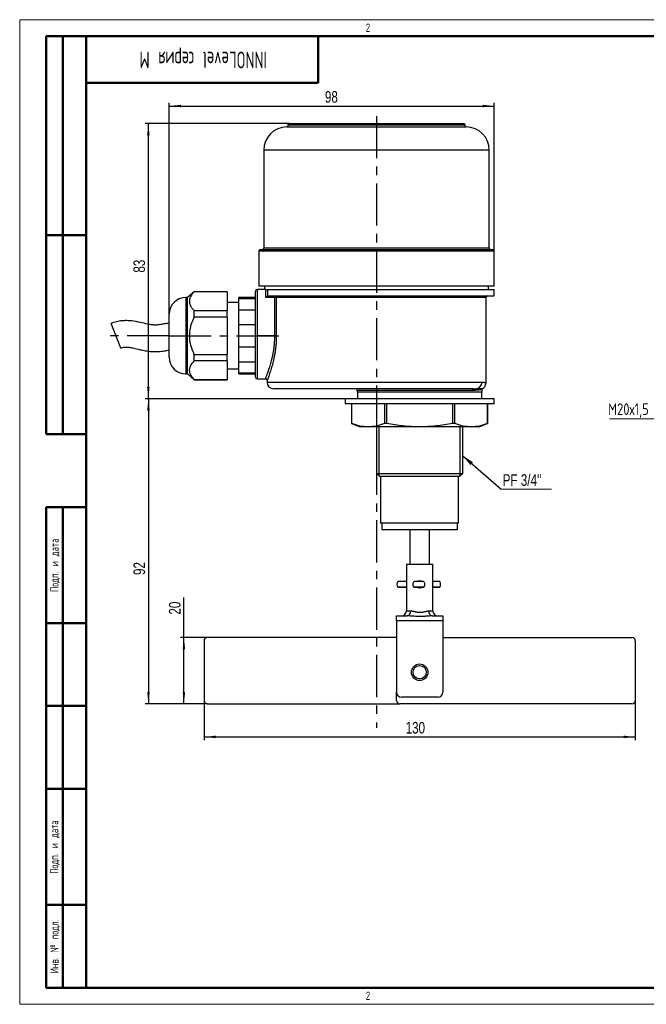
# Model space of a CAD drawing. Header units: millimetres. Extents: x 0 to 420, y 0 to 297.
# Tile 1 of 3: x 0 to 189, y 0 to 297. Entities that reach past the tile are written whole.
import ezdxf

# ---------------------------------------------------------------- set-up
doc = ezdxf.new("R2010")
doc.units = ezdxf.units.MM
doc.linetypes.add('CENTERX2', pattern=[20.32, 12.7, -2.54, 2.54, -2.54])
doc.layers.add('ОСЕВЫЕ', color=7, linetype='Continuous')
doc.layers.add('ОСНОВНОЙ', color=7, linetype='Continuous', lineweight=25)
doc.styles.add('SLDTEXTSTYLE0', font='TXT', dxfattribs={"width": 0.605, "bigfont": 'bigfont'})
doc.styles.add('SLDTEXTSTYLE2', font='TXT', dxfattribs={"width": 0.605})
doc.styles.add('SLDTEXTSTYLE4', font='TXT', dxfattribs={"width": 0.75})
doc.styles.add('SLDTEXTSTYLE5', font='TXT', dxfattribs={"width": 0.75, "bigfont": 'bigfont'})
doc.dimstyles.new('SLDDIMSTYLE0', dxfattribs={"dimtxt": 3.5, "dimasz": 3.556, "dimexe": 0, "dimexo": 0.0625, "dimgap": 0.875, "dimtad": 1, "dimdec": 0, "dimrnd": 1e-09, "dimzin": 12, "dimdsep": 46, "dimtxsty": 'SLDTEXTSTYLE4', "dimsah": 1, "dimcen": 0.09, "dimadec": 0, "dimazin": 3, "dimtfac": 1, "dimtdec": 0, "dimtofl": 0, "dimtmove": 0, "dimatfit": 3, "dimfxl": 0, "dimfrac": 2, "dimtolj": 1, "dimtzin": 12, "dimarcsym": 0})
doc.dimstyles.new('SLDDIMSTYLE1', dxfattribs={"dimtxt": 0.18, "dimasz": 3.556, "dimexe": 0, "dimexo": 0.0625, "dimgap": 0, "dimtad": 0, "dimtih": 1, "dimtoh": 1, "dimdec": 0, "dimrnd": 1e-09, "dimzin": 0, "dimdsep": 46, "dimtxsty": 'Standard', "dimsah": 1, "dimcen": 0.09, "dimadec": 0, "dimazin": 0, "dimtfac": 3.556, "dimtdec": 0, "dimtofl": 0, "dimtmove": 0, "dimatfit": 3, "dimfxl": 0, "dimfrac": 2, "dimtolj": 1, "dimtzin": 0, "dimarcsym": 0})

# ---------------------------------------------------------------- blocks, each defined once
blk = doc.blocks.new('_D')
at = {"layer": 'ОСЕВЫЕ'}
for p, q in [((45.05, 208.16), (45.05, 271.96)), ((45.05, 270.96), (143.05, 270.96)), ((143.05, 227.16), (143.05, 271.96))]:
    blk.add_line(p, q, dxfattribs=at)
for points in [[(45.05, 270.96), (48.61, 270.58), (48.61, 271.34)], [(143.05, 270.96), (139.5, 271.34), (139.5, 270.58)]]:
    blk.add_solid(points, dxfattribs=at)
at = {"layer": 'ОСЕВЫЕ', "insert": (91.99, 275.47), "char_height": 3.5, "attachment_point": 1, "style": 'SLDTEXTSTYLE4'}
blk.add_mtext('98', dxfattribs=at)
blk = doc.blocks.new('_D_1')
at = {"layer": 'ОСЕВЫЕ'}
for p, q in [((81.3, 265.66), (37.78, 265.66)), ((38.78, 182.66), (38.78, 265.66)), ((98.05, 182.66), (37.78, 182.66))]:
    blk.add_line(p, q, dxfattribs=at)
for points in [[(38.78, 265.66), (38.4, 262.11), (39.16, 262.11)], [(38.78, 182.66), (39.16, 186.22), (38.4, 186.22)]]:
    blk.add_solid(points, dxfattribs=at)
at = {"layer": 'ОСЕВЫЕ', "insert": (34.27, 220.7), "char_height": 3.5, "attachment_point": 1, "rotation": 90, "style": 'SLDTEXTSTYLE4'}
blk.add_mtext('83', dxfattribs=at)
blk = doc.blocks.new('_D_2')
at = {"layer": 'ОСЕВЫЕ'}
for p, q in [((101.85, 182.66), (37.8, 182.66)), ((38.8, 182.66), (38.8, 90.66)), ((56.55, 90.66), (37.8, 90.66))]:
    blk.add_line(p, q, dxfattribs=at)
for points in [[(38.8, 182.66), (38.42, 179.11), (39.18, 179.11)], [(38.8, 90.66), (39.18, 94.22), (38.42, 94.22)]]:
    blk.add_solid(points, dxfattribs=at)
at = {"layer": 'ОСЕВЫЕ', "insert": (34.29, 129.49), "char_height": 3.5, "attachment_point": 1, "rotation": 90, "style": 'SLDTEXTSTYLE4'}
blk.add_mtext('92', dxfattribs=at)
blk = doc.blocks.new('_D_3')
at = {"layer": 'ОСЕВЫЕ'}
for p, q in [((49.49, 110.66), (49.49, 122.74)), ((56.55, 110.66), (48.49, 110.66)), ((49.49, 90.66), (49.49, 110.66)), ((56.55, 90.66), (48.49, 90.66))]:
    blk.add_line(p, q, dxfattribs=at)
for points in [[(49.49, 110.66), (49.11, 107.11), (49.87, 107.11)], [(49.49, 90.66), (49.87, 94.22), (49.11, 94.22)]]:
    blk.add_solid(points, dxfattribs=at)
at = {"layer": 'ОСЕВЫЕ', "insert": (44.98, 117.56), "char_height": 3.5, "attachment_point": 1, "rotation": 90, "style": 'SLDTEXTSTYLE4'}
blk.add_mtext('20', dxfattribs=at)
blk = doc.blocks.new('_D_4')
at = {"layer": 'ОСЕВЫЕ'}
for p, q in [((55.55, 91.66), (55.55, 79.66)), ((185.55, 91.66), (185.55, 79.66)), ((55.55, 80.66), (185.55, 80.66))]:
    blk.add_line(p, q, dxfattribs=at)
for points in [[(55.55, 80.66), (59.11, 80.28), (59.11, 81.04)], [(185.55, 80.66), (182, 81.04), (182, 80.28)]]:
    blk.add_solid(points, dxfattribs=at)
at = {"layer": 'ОСЕВЫЕ', "insert": (116.32, 85.18), "char_height": 3.5, "attachment_point": 1, "style": 'SLDTEXTSTYLE4'}
blk.add_mtext('130', dxfattribs=at)
blk = doc.blocks.new('SW_NOTE_0_1')
at = {"color": 0, "linetype": 'Continuous', "lineweight": 0}
blk.add_line((15.2, 0), (0, 0), dxfattribs=at)
at = {"color": 0, "linetype": 'Continuous', "lineweight": 0, "insert": (0.49, 4.55), "char_height": 3.5, "attachment_point": 1, "style": 'SLDTEXTSTYLE4'}
blk.add_mtext("PF 3/4''", dxfattribs=at)
blk = doc.blocks.new('SW_NOTE_0_2')
at = {"color": 0, "linetype": 'Continuous', "lineweight": 0}
blk.add_line((-18.34, 0), (0, 0), dxfattribs=at)
at = {"color": 0, "linetype": 'Continuous', "lineweight": 0, "insert": (-18.72, 4.65), "char_height": 3.5, "attachment_point": 1, "style": 'SLDTEXTSTYLE5'}
blk.add_mtext('М20х1,5', dxfattribs=at)

msp = doc.modelspace()

# ---------------------------------------------------------------- linework, layer by layer
at = {"color": 7, "linetype": 'Continuous', "lineweight": 18}
for p, q in [((0, 297), (420, 297)), ((0, 297), (0, 0)), ((120.55, 174.16), (120.55, 174.24)), ((0, 0), (420, 0))]:
    msp.add_line(p, q, dxfattribs=at)
at = {"color": 7, "linetype": 'Continuous', "lineweight": 50}
for p, q in [((8, 172), (8, 292)), ((20, 292), (8, 292)), ((8, 172), (8, 292)), ((13, 172), (13, 292)), ((13, 172), (13, 292)), ((20, 292), (20, 5)), ((415, 292), (20, 292)), ((20, 292), (20, 5)), ((90, 278), (90, 292)), ((20, 278), (90, 278)), ((8, 232), (20, 232)), ((8, 172), (20, 172)), ((8, 5), (8, 150)), ((8, 150), (20, 150)), ((13, 5), (13, 150)), ((20, 115), (8, 115)), ((20, 90), (8, 90)), ((20, 65), (8, 65)), ((8, 30), (20, 30)), ((8, 5), (20, 5)), ((20, 5), (415, 5))]:
    msp.add_line(p, q, dxfattribs=at)
at = {"color": 7, "linetype": 'Continuous', "lineweight": 25}
for p, q in [((80.55, 264.66), (134.55, 264.66)), ((80.8, 265.16), (80.8, 264.66)), ((81.3, 265.66), (133.8, 265.66)), ((134.3, 264.66), (134.3, 265.16)), ((73.55, 257.66), (73.55, 228.16)), ((141.55, 228.16), (141.55, 257.66)), ((20, 232), (8, 232)), ((72.05, 227.16), (72.05, 216.66)), ((72.55, 227.66), (142.55, 227.66)), ((143.05, 216.66), (143.05, 227.16)), ((52.55, 214.91), (50.55, 213.16)), ((62.55, 214.91), (52.55, 214.91)), ((52.55, 214.87), (52.55, 214.91)), ((62.55, 214.87), (52.55, 214.87)), ((62.55, 214.87), (62.55, 214.91)), ((62.55, 214.87), (62.55, 209.25)), ((71.05, 201.66), (71.05, 215.16)), ((71.55, 215.66), (71.55, 201.66)), ((74.18, 215.66), (71.55, 215.66)), ((143.05, 216.66), (72.05, 216.66)), ((73.75, 216.66), (73.75, 215.66)), ((74.18, 213.16), (74.18, 215.66)), ((74.18, 215.66), (74.65, 215.66)), ((74.65, 215.66), (74.65, 213.63)), ((74.65, 215.66), (143.05, 215.66)), ((141.35, 215.66), (141.35, 216.66)), ((143.05, 213.66), (143.05, 215.66)), ((50.55, 213.16), (50.05, 213.16)), ((50.55, 190.16), (50.55, 213.16)), ((66.05, 211.66), (62.55, 211.66)), ((71.05, 213.16), (66.05, 213.16)), ((66.05, 212.87), (66.05, 213.16)), ((66.05, 212.87), (71.05, 212.87)), ((66.05, 209.51), (66.05, 212.87)), ((74.65, 213.63), (74.18, 213.16)), ((76.9, 213.16), (74.18, 213.16)), ((74.72, 213.66), (143.05, 213.66)), ((76.9, 213.16), (76.9, 213.66)), ((77.35, 213.16), (76.9, 213.16)), ((76.9, 201.66), (76.9, 213.16)), ((77.35, 213.16), (77.35, 201.66)), ((140.55, 187.5), (140.55, 213.16)), ((45.05, 198.41), (45.05, 208.16)), ((52.55, 207.28), (52.55, 209.25)), ((52.55, 209.25), (62.55, 209.25)), ((62.55, 207.28), (62.55, 209.25)), ((66.05, 209.51), (71.05, 209.51)), ((66.05, 205.02), (66.05, 209.51)), ((30.52, 197.94), (27.58, 205.39)), ((62.55, 207.28), (52.55, 207.28)), ((62.55, 207.28), (62.55, 196.05)), ((66.05, 205.02), (71.05, 205.02)), ((66.05, 198.31), (66.05, 205.02)), ((71.05, 201.66), (71.55, 201.66)), ((71.05, 189.16), (71.05, 201.66)), ((76.9, 201.66), (71.55, 201.66)), ((77.35, 201.66), (76.9, 201.66)), ((45.05, 195.16), (45.05, 198.41)), ((52.55, 194.08), (52.55, 196.05)), ((52.55, 196.05), (62.55, 196.05)), ((62.55, 194.08), (62.55, 196.05)), ((66.05, 198.31), (71.05, 198.31)), ((66.05, 193.81), (66.05, 198.31)), ((62.55, 194.08), (52.55, 194.08)), ((62.55, 194.08), (62.55, 188.46)), ((66.05, 193.81), (71.05, 193.81)), ((66.05, 190.46), (66.05, 193.81)), ((50.05, 190.16), (50.55, 190.16)), ((50.55, 190.16), (52.55, 188.41)), ((62.55, 191.66), (66.05, 191.66)), ((66.05, 190.46), (71.05, 190.46)), ((66.05, 190.16), (66.05, 190.46)), ((66.05, 190.16), (71.05, 190.16)), ((52.55, 188.41), (52.55, 188.46)), ((52.55, 188.46), (62.55, 188.46)), ((52.55, 188.41), (62.55, 188.41)), ((62.55, 188.41), (62.55, 188.46)), ((71.55, 188.66), (74.06, 188.66)), ((74.55, 188.17), (74.55, 187.66)), ((136.69, 185.66), (76.55, 185.66)), ((101.75, 185.16), (101.75, 184.66)), ((120.55, 184.66), (101.75, 184.66)), ((101.85, 184.66), (101.85, 182.66)), ((139.35, 184.66), (120.55, 184.66)), ((139.25, 182.66), (139.25, 184.66)), ((139.35, 184.66), (139.35, 185.36)), ((98.05, 182.66), (98.05, 181.16)), ((120.55, 182.66), (98.05, 182.66)), ((143.05, 182.66), (120.55, 182.66)), ((143.05, 181.16), (143.05, 182.66)), ((120.55, 181.16), (98.05, 181.16)), ((100.05, 181.16), (100.05, 175.16)), ((100.06, 175.16), (100.06, 181.16)), ((109.96, 181.16), (109.96, 175.16)), ((110.65, 175.16), (110.65, 181.16)), ((143.05, 181.16), (120.55, 181.16)), ((130.46, 181.16), (130.46, 175.16)), ((131.15, 175.16), (131.15, 181.16)), ((141.05, 175.16), (141.05, 181.16)), ((141.05, 181.16), (141.05, 175.16)), ((100.05, 175.16), (102.65, 174.16)), ((100.06, 175.16), (100.05, 175.16)), ((120.55, 174.16), (102.65, 174.16)), ((107.55, 174.16), (107.55, 160.16)), ((110.65, 175.16), (109.96, 175.16)), ((138.45, 174.16), (120.55, 174.16)), ((131.15, 175.16), (130.46, 175.16)), ((133.55, 160.16), (133.55, 174.16)), ((138.45, 174.16), (141.05, 175.16)), ((141.05, 175.16), (141.05, 175.16)), ((107.55, 160.16), (108.55, 159.16)), ((107.55, 160.16), (120.55, 160.16)), ((120.55, 159.16), (108.55, 159.16)), ((108.8, 159.16), (108.8, 145.16)), ((120.55, 160.16), (133.55, 160.16)), ((132.55, 159.16), (120.55, 159.16)), ((132.3, 145.16), (132.3, 159.16)), ((132.55, 159.16), (133.55, 160.16)), ((120.55, 145.16), (108.8, 145.16)), ((109.2, 145.16), (109.2, 143.16)), ((131.9, 143.16), (109.2, 143.16)), ((117.55, 143.16), (117.55, 132.66)), ((132.3, 145.16), (120.55, 145.16)), ((123.55, 132.66), (123.55, 143.16)), ((131.9, 145.16), (131.9, 143.16)), ((116.55, 132.66), (116.55, 118.66)), ((124.55, 132.66), (116.55, 132.66)), ((124.55, 118.66), (124.55, 132.66)), ((116.55, 127.52), (113.96, 127.52)), ((113.96, 125.8), (116.55, 125.8)), ((121.6, 127.52), (119, 127.52)), ((119, 125.8), (121.6, 125.8)), ((120.89, 125.73), (120.97, 125.76)), ((126.65, 127.52), (124.55, 127.52)), ((124.55, 125.8), (126.65, 125.8)), ((113.55, 117.16), (116.78, 117.16)), ((113.55, 115.66), (113.55, 117.16)), ((124.33, 117.16), (127.55, 117.16)), ((127.55, 117.16), (127.55, 115.66)), ((127.55, 115.66), (113.55, 115.66)), ((113.55, 115.66), (113.55, 94.16)), ((127.55, 115.66), (127.55, 94.16)), ((113.55, 110.66), (56.55, 110.66)), ((127.55, 110.66), (184.55, 110.66)), ((55.55, 109.66), (55.55, 91.66)), ((185.55, 109.66), (185.55, 91.66)), ((113.55, 91.66), (113.55, 94.16)), ((126.05, 92.66), (115.05, 92.66)), ((56.55, 90.66), (114.55, 90.66)), ((184.55, 90.66), (114.55, 90.66))]:
    msp.add_line(p, q, dxfattribs=at)
at = {"color": 8, "linetype": 'Continuous', "lineweight": 25}
for p, q in [((134.3, 265.16), (80.8, 265.16)), ((141.55, 257.66), (73.55, 257.66)), ((143.05, 227.16), (72.05, 227.16)), ((73.55, 228.16), (141.55, 228.16)), ((50.05, 213.16), (50.05, 195.91)), ((140.55, 213.16), (77.35, 213.16)), ((71.55, 201.66), (71.55, 188.66)), ((50.05, 195.91), (50.05, 190.16)), ((74.55, 187.66), (139.35, 187.66)), ((136.27, 185.16), (101.75, 185.16)), ((116.55, 127.51), (113.93, 127.51)), ((116.55, 125.82), (113.93, 125.82)), ((121.67, 127.51), (118.94, 127.51)), ((121.67, 125.82), (118.94, 125.82)), ((126.67, 127.51), (124.55, 127.51)), ((126.67, 125.82), (124.55, 125.82)), ((116.55, 118.66), (117.81, 118.66)), ((123.3, 118.66), (124.55, 118.66))]:
    msp.add_line(p, q, dxfattribs=at)
at = {"color": 7, "linetype": 'Continuous', "lineweight": 25, "flags": 128}
for points in [[(113.96, 127.52), (113.95, 127.52), (113.93, 127.51)], [(113.93, 125.82), (113.95, 125.81), (113.96, 125.8)], [(126.65, 127.52), (126.66, 127.52), (126.67, 127.51)], [(126.67, 125.82), (126.66, 125.81), (126.65, 125.8)]]:
    msp.add_lwpolyline(points, dxfattribs=at)
at = {"color": 7, "linetype": 'Continuous', "lineweight": 25}
for radius in [2.5, 2]:
    msp.add_circle((120.55, 100.16), radius, dxfattribs=at)
for centre, radius, start, end in [((80.55, 257.66), 7, 90, 180), ((81.3, 265.16), 0.5, 90, 180), ((133.8, 265.16), 0.5, 0, 90), ((134.55, 257.66), 7, 0, 90), ((72.55, 227.16), 0.5, 90, 180), ((73.05, 228.16), 0.5, 270, 0), ((142.05, 228.16), 0.5, 180, 270), ((142.55, 227.16), 0.5, 0, 90), ((71.55, 215.16), 0.5, 90, 180), ((50.05, 208.16), 5, 90, 180), ((76.87, 213.18), 0.48, 357.5773, 87.3526), ((141.05, 213.16), 0.5, 90, 180), ((50.05, 195.16), 5, 180, 270), ((71.55, 189.16), 0.5, 180, 270), ((76.55, 187.66), 2, 180, 270), ((137.37, 187.64), 1.98, 283.0579, 0.7586), ((101.25, 185.16), 0.5, 0, 90), ((136.73, 185.2), 0.465, 95.5611, 184.6469), ((137.94, 185.24), 0.48, 105.4134, 183.2006), ((115.5, 126.66), 1.78, 151.7676, 208.2324), ((119.42, 126.66), 0.972, 119.9346, 240.0654), ((119, 127.39), 0.133, 90, 119.9346), ((119, 125.94), 0.133, 240.0654, 270), ((121.6, 127.39), 0.133, 60.0654, 90), ((121.6, 125.94), 0.133, 270, 299.9346), ((121.18, 126.66), 0.972, 299.9346, 60.0654), ((125.1, 126.66), 1.78, 331.7676, 28.2324), ((115.05, 118.66), 1.5, 270, 0), ((116.49, 118.47), 1.33, 282.5176, 8.555), ((124.62, 118.47), 1.33, 171.445, 257.4824), ((126.05, 118.66), 1.5, 180, 270), ((56.55, 109.66), 1, 90, 180), ((184.55, 109.66), 1, 0, 90), ((115.05, 94.16), 1.5, 180, 270), ((126.05, 94.16), 1.5, 270, 0), ((56.55, 91.66), 1, 180, 270), ((114.55, 91.66), 1, 180, 270), ((184.55, 91.66), 1, 270, 0)]:
    msp.add_arc(centre, radius, start, end, dxfattribs=at)
for points, knots in [([(52.55, 214.87), (52.31, 214.6), (51.84, 214.07), (51.34, 213.22), (51.09, 212.32), (51.15, 211.4), (51.54, 210.5), (52.05, 209.79), (52.43, 209.38), (52.55, 209.25)], [0, 0, 0, 0, 0.149249, 0.298329, 0.453212, 0.612625, 0.767495, 0.925668, 1, 1, 1, 1]), ([(45.05, 205.45), (44.56, 205.38), (43.55, 205.22), (42.15, 204.99), (40.89, 204.86), (39.72, 204.95), (38.23, 205.23), (36.25, 205.72), (34.17, 206.12), (32.29, 206.25), (30.75, 206.19), (29.15, 205.93), (28.11, 205.57), (27.58, 205.39)], [0, 0, 0, 0, 0.084659, 0.172115, 0.240265, 0.299431, 0.369753, 0.496447, 0.645359, 0.727401, 0.814397, 0.90554, 1, 1, 1, 1]), ([(52.55, 207.28), (52.28, 206.67), (51.73, 205.44), (51.24, 203.54), (51.07, 201.61), (51.25, 199.72), (51.75, 197.84), (52.28, 196.65), (52.55, 196.05)], [0, 0, 0, 0, 0.171208, 0.345582, 0.502778, 0.664853, 0.830722, 1, 1, 1, 1]), ([(30.52, 197.94), (30.79, 198.03), (31.28, 198.2), (32.1, 198.24), (33.05, 198.18), (34.27, 197.96), (35.64, 197.62), (37.18, 197.28), (38.87, 196.97), (40.78, 196.84), (42.62, 196.97), (44.04, 197.18), (44.79, 197.31), (45.05, 197.36)], [0, 0, 0, 0, 0.057024, 0.105272, 0.167415, 0.249782, 0.357235, 0.45575, 0.571693, 0.706739, 0.845031, 0.945322, 1, 1, 1, 1]), ([(52.55, 194.08), (52.28, 193.78), (51.73, 193.16), (51.24, 192.21), (51.07, 191.25), (51.25, 190.3), (51.75, 189.36), (52.28, 188.76), (52.55, 188.46)], [0, 0, 0, 0, 0.1712084, 0.3455817, 0.5027778, 0.6648534, 0.8307219, 1, 1, 1, 1]), ([(74.06, 188.66), (74.07, 188.66), (74.14, 188.67), (74.27, 188.63), (74.41, 188.53), (74.5, 188.41), (74.54, 188.29), (74.56, 188.21), (74.55, 188.17), (74.55, 188.17)], [0, 0, 0, 0, 0.039495, 0.271046, 0.506582, 0.692027, 0.847139, 0.977817, 1, 1, 1, 1]), ([(139.58, 185.79), (139.68, 185.86), (139.92, 186.01), (140.23, 186.37), (140.46, 186.84), (140.57, 187.24), (140.55, 187.46), (140.54, 187.5)], [0, 0, 0, 0, 0.179882, 0.421131, 0.673068, 0.949642, 1, 1, 1, 1]), ([(139.36, 185.36), (139.36, 185.4), (139.36, 185.5), (139.42, 185.62), (139.5, 185.72), (139.56, 185.76), (139.58, 185.78)], [0, 0, 0, 0, 0.26756, 0.56944, 0.818958, 1, 1, 1, 1]), ([(109.96, 175.16), (109.14, 174.86), (108.31, 174.61), (106.66, 174.27), (105.01, 174.09), (103.36, 174.27), (101.71, 174.61), (100.88, 174.86), (100.06, 175.16)], [0, 0, 0, 0, 0.25, 0.25, 0.5, 0.75, 0.75, 1, 1, 1, 1]), ([(130.46, 175.16), (128.82, 174.86), (127.17, 174.61), (124.67, 174.36), (123.82, 174.29), (122.14, 174.2), (121.31, 174.18), (118.81, 174.19), (117.16, 174.28), (113.89, 174.62), (112.27, 174.86), (110.65, 175.16)], [0, 0, 0, 0, 0.25, 0.25, 0.375, 0.375, 0.5, 0.5, 0.75, 0.75, 1, 1, 1, 1]), ([(141.05, 175.16), (140.23, 174.86), (139.4, 174.61), (137.75, 174.27), (136.1, 174.09), (134.45, 174.27), (132.8, 174.61), (131.97, 174.86), (131.15, 175.16)], [0, 0, 0, 0, 0.25, 0.25, 0.5, 0.75, 0.75, 1, 1, 1, 1]), ([(119.85, 127.52), (119.94, 127.58), (120.14, 127.74), (120.56, 127.8), (120.97, 127.74), (121.17, 127.58), (121.25, 127.52)], [0, 0, 0, 0, 0.202394, 0.500526, 0.79835, 1, 1, 1, 1]), ([(120.55, 125.55), (120.4, 125.57), (120.14, 125.59), (119.94, 125.74), (119.86, 125.8)], [0, 0, 0, 0, 0.5967861, 1, 1, 1, 1]), ([(120.08, 125.8), (120.11, 125.78), (120.19, 125.72), (120.36, 125.68), (120.49, 125.67), (120.55, 125.66)], [0, 0, 0, 0, 0.225767, 0.61277, 1, 1, 1, 1]), ([(120.55, 127.66), (120.5, 127.66), (120.44, 127.66), (120.38, 127.65), (120.37, 127.65)], [0, 0, 0, 0, 0.889302, 1, 1, 1, 1]), ([(121.25, 125.8), (121.17, 125.74), (120.97, 125.59), (120.71, 125.57), (120.55, 125.55)], [0, 0, 0, 0, 0.4044724, 1, 1, 1, 1]), ([(120.55, 125.66), (120.62, 125.67), (120.75, 125.68), (120.9, 125.71), (120.96, 125.76), (120.97, 125.76)], [0, 0, 0, 0, 0.450223, 0.903538, 1, 1, 1, 1]), ([(124.33, 117.16), (124.23, 117.16), (123.93, 117.16), (123.52, 117.13), (123.08, 117.1), (122.72, 117.07), (122.33, 117.04), (121.95, 117.01), (121.53, 116.99), (121.09, 116.97), (120.63, 116.96), (120.16, 116.97), (119.72, 116.98), (119.18, 117.01), (118.67, 117.05), (118.17, 117.09), (117.69, 117.12), (117.23, 117.16), (116.89, 117.16), (116.78, 117.16)], [0, 0, 0, 0, 0.041968, 0.126519, 0.169062, 0.219332, 0.269696, 0.320319, 0.371025, 0.430509, 0.49013, 0.550175, 0.610363, 0.660562, 0.761346, 0.811959, 0.858679, 0.952641, 1, 1, 1, 1]), ([(117.81, 118.66), (117.88, 118.66), (118.03, 118.66), (118.28, 118.62), (118.54, 118.57), (118.8, 118.51), (119.07, 118.45), (119.35, 118.39), (119.64, 118.34), (119.92, 118.3), (120.29, 118.26), (120.66, 118.26), (121.02, 118.28), (121.3, 118.31), (121.57, 118.36), (121.85, 118.41), (122.13, 118.47), (122.39, 118.53), (122.64, 118.58), (122.87, 118.63), (123.09, 118.66), (123.23, 118.66), (123.3, 118.66)], [0, 0, 0, 0, 0.049234, 0.099007, 0.150111, 0.20157, 0.249903, 0.298483, 0.347865, 0.397571, 0.441931, 0.532208, 0.578263, 0.619946, 0.668676, 0.717718, 0.767611, 0.817774, 0.862614, 0.907691, 0.953643, 1, 1, 1, 1])]:
    msp.add_open_spline(points, degree=3, knots=knots, dxfattribs=at)
for points in [[(74.65, 213.63), (74.67, 213.65), (74.7, 213.66), (74.72, 213.66)], [(137.46, 185.22), (137.11, 185.19), (136.71, 185.16), (136.27, 185.16)], [(136.69, 185.66), (137.11, 185.66), (137.48, 185.68), (137.81, 185.71)]]:
    msp.add_open_spline(points, degree=3, dxfattribs=at)
at = {"color": 8, "linetype": 'Continuous', "lineweight": 25}
for points, knots in [([(74.06, 188.67), (74.06, 188.67), (74.07, 188.69), (74.18, 188.97), (74.44, 189.6), (74.79, 190.53), (75.15, 191.54), (75.45, 192.49), (75.69, 193.29), (75.92, 194.15), (76.15, 195.08), (76.35, 196.06), (76.54, 197.09), (76.69, 198.17), (76.8, 199.21), (76.88, 200.38), (76.89, 201.17), (76.9, 201.66)], [0, 0, 0, 0, 0.049323, 0.147353, 0.24747, 0.347199, 0.448835, 0.50171, 0.55493, 0.609234, 0.663919, 0.718107, 0.772701, 0.828641, 0.885076, 0.927975, 1, 1, 1, 1]), ([(77.35, 201.66), (77.35, 201.26), (77.34, 200.43), (77.27, 199.24), (77.15, 198.08), (77.01, 196.97), (76.83, 195.88), (76.62, 194.85), (76.4, 193.89), (76.18, 193), (75.94, 192.16), (75.6, 191.05), (75.25, 190.02), (74.87, 188.98), (74.66, 188.43), (74.57, 188.19), (74.56, 188.17), (74.56, 188.17)], [0, 0, 0, 0, 0.057672, 0.1159, 0.170382, 0.225306, 0.281587, 0.338319, 0.391217, 0.444466, 0.498805, 0.553519, 0.677996, 0.754126, 0.88857, 0.951028, 1, 1, 1, 1]), ([(139.35, 187.66), (139.44, 187.66), (139.73, 187.66), (140.09, 187.61), (140.4, 187.54), (140.53, 187.51), (140.56, 187.5), (140.55, 187.5), (140.55, 187.5)], [0, 0, 0, 0, 0.122162, 0.367186, 0.614416, 0.863876, 0.989, 1, 1, 1, 1]), ([(139.32, 185.36), (139.3, 185.36), (139.24, 185.35), (138.6, 185.31), (137.85, 185.25), (137.46, 185.22)], [0, 0, 0, 0, 0.322808, 0.657388, 1, 1, 1, 1]), ([(137.81, 185.71), (137.94, 185.71), (138.34, 185.74), (138.76, 185.76), (139.14, 185.78), (139.41, 185.78), (139.58, 185.79), (139.58, 185.79), (139.58, 185.79)], [0, 0, 0, 0, 0.116268, 0.350102, 0.467744, 0.667249, 0.868138, 1, 1, 1, 1])]:
    msp.add_open_spline(points, degree=3, knots=knots, dxfattribs=at)
at = {"layer": 'ОСЕВЫЕ', "linetype": 'CENTERX2'}
for p, q in [((107.55, 267.93), (107.55, 83.44)), ((45.05, 201.66), (26.35, 201.66)), ((45.05, 201.66), (78.91, 201.66))]:
    msp.add_line(p, q, dxfattribs=at)
at = {"layer": 'ОСЕВЫЕ'}
for p, q in [((108.39, 159.33), (108.39, 174.16)), ((132.72, 159.33), (132.72, 174.16))]:
    msp.add_line(p, q, dxfattribs=at)
at = {"layer": 'ОСНОВНОЙ', "linetype": 'Continuous', "lineweight": 18}
for p, q in [((20, 5), (20, 292)), ((20, 292), (415, 292)), ((20, 148.5), (20, 148.5)), ((415, 5), (20, 5))]:
    msp.add_line(p, q, dxfattribs=at)

# ---------------------------------------------------------------- block references
at = {"color": 7, "linetype": 'Continuous', "lineweight": 0}
for name, p in [('SW_NOTE_0_2', (196.09, 176.62)), ('SW_NOTE_0_1', (145.09, 155.34))]:
    msp.add_blockref(name, p, dxfattribs=at)

# ---------------------------------------------------------------- texts
at = {"color": 7, "linetype": 'Continuous', "lineweight": 0, "attachment_point": 2, "style": 'SLDTEXTSTYLE0'}
for s, insert, char_height, rotation in [('INNOLevel серия М', (55.29, 282.36), 5, 180), ('Подп. и дата', (9.22, 132.41), 2.5, 90), ('Подп. и дата', (9.13, 47.41), 2.5, 90), ('Инв. № подл.', (9.22, 17.44), 2.5, 90)]:
    msp.add_mtext(s, dxfattribs=dict(at, insert=insert, char_height=char_height, rotation=rotation))
at = {"layer": 'ОСНОВНОЙ', "char_height": 2.5, "attachment_point": 2, "style": 'SLDTEXTSTYLE2'}
for insert in [(104.98, 295.82), (104.98, 3.82)]:
    msp.add_mtext('2', dxfattribs=dict(at, insert=insert))

# ---------------------------------------------------------------- dimensions: what is measured, and where the dimension line sits
at = {"layer": 'ОСЕВЫЕ'}
dim = msp.add_linear_dim(base=(143.05, 270.96), p1=(45.05, 208.16), p2=(143.05, 227.16), dimstyle='SLDDIMSTYLE0', dxfattribs=at)
dim.commit()
dim.dimension.update_dxf_attribs({"geometry": '_D', "text_midpoint": (94.57, 270.96), "dimtype": 160})
for base, p1, p2, angle, picture, middle in [((38.78, 265.66), (98.05, 182.66), (81.3, 265.66), 90, '_D_1', (38.78, 223.29)), ((38.8, 90.66), (101.85, 182.66), (56.55, 90.66), 90, '_D_2', (38.8, 132.08)), ((49.49, 110.66), (56.55, 90.66), (56.55, 110.66), 90, '_D_3', (49.49, 120.15)), ((185.55, 80.66), (55.55, 91.66), (185.55, 91.66), 0, '_D_4', (120.2, 80.66))]:
    dim = msp.add_linear_dim(base=base, p1=p1, p2=p2, angle=angle, dimstyle='SLDDIMSTYLE0', dxfattribs=at)
    dim.commit()
    dim.dimension.update_dxf_attribs({"geometry": picture, "text_midpoint": middle, "dimtype": 160})

# ---------------------------------------------------------------- leaders
at = {"color": 7, "linetype": 'Continuous', "lineweight": 0}
msp.add_leader([(133.55, 165.45), (145.09, 155.34)], dimstyle='SLDDIMSTYLE1', dxfattribs=at)

doc.saveas('drawing.dxf')
